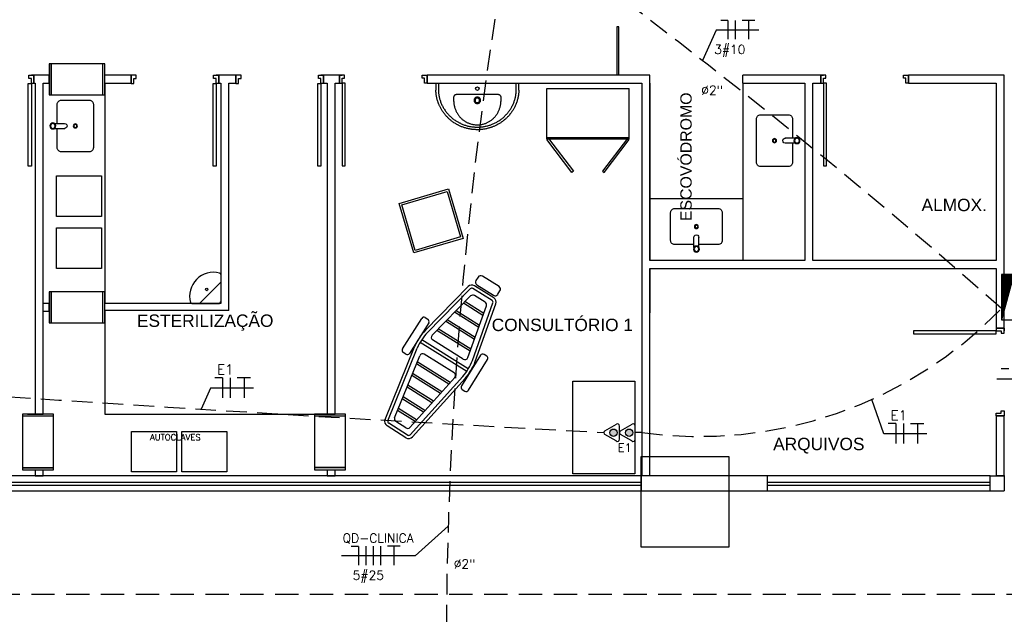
# Model space of a CAD drawing. Extents: x 40.7 to 91.7, y -250.8 to -221.5.
# Tile 5 of 15: x 60.6 to 70.2, y -243 to -237.3. Entities that reach past the tile are written whole.
import ezdxf
from ezdxf.enums import TextEntityAlignment as Align

# ---------------------------------------------------------------- set-up
doc = ezdxf.new("R2010")
doc.units = 0
doc.header["$MEASUREMENT"] = 0
doc.linetypes.add('HIDDEN', pattern=[0.375, 0.25, -0.125])
doc.layers.get('0').update_dxf_attribs({"linetype": 'CONTINUOUS'})
doc.layers.get('Defpoints').update_dxf_attribs({"linetype": 'CONTINUOUS'})
for name, color, linetype in [('CIRCUITOS', 2, 'CONTINUOUS'), ('LINHA', 40, 'CONTINUOUS'), ('paredes1', 8, 'CONTINUOUS'), ('QUADRO_DE_CIRCUITOS', 1, 'CONTINUOUS'), ('TEXTO', 4, 'CONTINUOUS'), ('textos1', 4, 'CONTINUOUS'), ('TOMADAS_ENERGIA', 1, 'CONTINUOUS'), ('TUB_ELETRICA', 5, 'CONTINUOUS')]:
    doc.layers.add(name, color=color, linetype=linetype)
doc.styles.add('ROMANS', font='romans')
doc.styles.add('Texto Cota', font='arial.ttf')

# ---------------------------------------------------------------- blocks, each defined once
blk = doc.blocks.new('PORTA 80CM')
at = {"layer": 'paredes1'}
for p, q in [((0.825, 0.95), (0.795, 0.95)), ((0.795, 0.95), (0.795, 0.15)), ((0.825, 0.15), (0.825, 0.95)), ((0, 0.15), (0, 0.07)), ((0, 0.15), (0.025, 0.15)), ((0, 0.07), (0, 0.15)), ((0.025, 0.15), (0.025, 0.1)), ((0.025, 0.1), (0.05, 0.1)), ((0.05, 0.1), (0.05, 0.07)), ((0.795, 0.15), (0.825, 0.15)), ((0.825, 0.1), (0.8, 0.1)), ((0.8, 0.1), (0.8, 0.07)), ((0.85, 0.15), (0.825, 0.15)), ((0.825, 0.15), (0.825, 0.1)), ((0.85, 0.15), (0.85, 0.07)), ((0.85, 0.07), (0.85, 0.15)), ((0.05, 0.07), (0, 0.07)), ((0.8, 0.07), (0.85, 0.07)), ((0.85, 0.07), (0.825, 0.07))]:
    blk.add_line(p, q, dxfattribs=at)
blk = doc.blocks.new('v bjhbjhgjhjh')
for p, q in [((0.0161, 0.0238), (0.1162, 0.0238)), ((0.1375, -0.0002), (0.1375, 0.0005)), ((-0.0005, -0.0238), (0.0005, -0.0238)), ((0.0161, -0.0238), (0.1138, -0.0238)), ((0.1138, -0.0236), (0.1138, -0.0238))]:
    blk.add_line(p, q)
for radius in [0.0287, 0.0238]:
    blk.add_circle((0, 0), radius)
blk.add_arc((0.1138, 0.0001), 0.0238, 269.95218, 95.88981)
blk = doc.blocks.new('xvhgfjykilugkhjnftg')
at = {"layer": 'paredes1'}
blk.add_lwpolyline([(-0.175, -0.0239), (-0.175, -0.21, 0.414214), (-0.135, -0.25), (0.135, -0.25, 0.414214), (0.175, -0.21), (0.175, 0.21, 0.414214), (0.135, 0.25), (-0.135, 0.25, 0.414214), (-0.175, 0.21), (-0.175, 0.0236)], format="xyb", dxfattribs=at)
for radius in [0.0196, 0.0146]:
    blk.add_circle((0, 0), radius, dxfattribs=at)
blk.add_blockref('v bjhbjhgjhjh', (-0.2177, -0.0001), dxfattribs=at)
blk = doc.blocks.new('Deca L.63')
for p, q in [((-0.4025, 0), (-0.3775, 0)), ((-0.4025, 0), (-0.4025, -0.0653)), ((-0.3775, 0), (-0.3775, -0.0645)), ((-0.3775, 0), (0.3775, 0)), ((0.3775, -0.0648), (0.3775, 0)), ((0.3775, 0), (0.4025, 0)), ((0.4025, -0.0653), (0.4025, 0)), ((-0.2304, -0.1382), (-0.2299, -0.1637)), ((0.1957, -0.1092), (-0.1957, -0.1092)), ((-0.0225, -0.1637), (-0.0225, -0.1639)), ((-0.0212, -0.1574), (-0.0213, -0.1578)), ((-0.01, -0.1449), (-0.0112, -0.1455)), ((0.0225, -0.1639), (0.0224, -0.1633)), ((0.2299, -0.1637), (0.2304, -0.1382))]:
    blk.add_line(p, q)
for points in [[(0.4025, -0.0653, 0), (0.4022, -0.0722, 0), (0.4019, -0.0791, 0), (0.4015, -0.086, 0), (0.4009, -0.0929, 0), (0.4001, -0.0998, 0), (0.3993, -0.1067, 0), (0.3981, -0.115, 0), (0.3967, -0.1234, 0), (0.3952, -0.1317, 0), (0.3934, -0.1399, 0), (0.3915, -0.1481, 0), (0.3894, -0.1564, 0), (0.3871, -0.1647, 0), (0.3846, -0.1728, 0), (0.3819, -0.1809, 0), (0.379, -0.189, 0), (0.3761, -0.1969, 0), (0.3729, -0.2047, 0), (0.3695, -0.2125, 0), (0.366, -0.2202, 0), (0.3623, -0.2279, 0), (0.3585, -0.2354, 0), (0.3555, -0.2411, 0), (0.3524, -0.2467, 0), (0.3492, -0.2523, 0), (0.3459, -0.2578, 0), (0.3426, -0.2631, 0), (0.3392, -0.2684, 0), (0.3357, -0.2737, 0), (0.3321, -0.2789, 0), (0.3269, -0.2862, 0), (0.3214, -0.2935, 0), (0.3158, -0.3006, 0), (0.31, -0.3076, 0), (0.3041, -0.3145, 0), (0.2979, -0.3212, 0), (0.293, -0.3264, 0), (0.2879, -0.3316, 0), (0.2828, -0.3367, 0), (0.2775, -0.3416, 0), (0.2722, -0.3465, 0), (0.2667, -0.3513, 0), (0.2612, -0.356, 0), (0.2556, -0.3606, 0), (0.25, -0.365, 0), (0.2442, -0.3694, 0), (0.2383, -0.3737, 0), (0.2324, -0.3779, 0), (0.2261, -0.3821, 0), (0.2198, -0.3862, 0), (0.2134, -0.3902, 0), (0.2068, -0.3941, 0), (0.2002, -0.3979, 0), (0.1936, -0.4016, 0), (0.187, -0.405, 0), (0.1805, -0.4083, 0), (0.1738, -0.4115, 0), (0.1671, -0.4145, 0), (0.1603, -0.4175, 0), (0.1535, -0.4203, 0), (0.1483, -0.4224, 0), (0.1431, -0.4243, 0), (0.1379, -0.4262, 0), (0.1326, -0.4281, 0), (0.1274, -0.4298, 0), (0.1222, -0.4315, 0), (0.1169, -0.4331, 0), (0.1116, -0.4346, 0), (0.1042, -0.4366, 0), (0.0967, -0.4385, 0), (0.0892, -0.4402, 0), (0.0816, -0.4418, 0), (0.074, -0.4433, 0), (0.0663, -0.4446, 0), (0.0586, -0.4458, 0), (0.0509, -0.4468, 0), (0.0432, -0.4477, 0), (0.0354, -0.4484, 0), (0.0276, -0.449, 0), (0.0198, -0.4495, 0), (0.0119, -0.4498, 0), (0.0041, -0.45, 0), (-0.0034, -0.45, 0), (-0.0109, -0.4499, 0), (-0.0184, -0.4496, 0), (-0.0259, -0.4492, 0), (-0.0335, -0.4487, 0), (-0.041, -0.448, 0), (-0.0466, -0.4474, 0), (-0.0523, -0.4467, 0), (-0.0579, -0.446, 0), (-0.0635, -0.4451, 0), (-0.0691, -0.4442, 0), (-0.0746, -0.4432, 0), (-0.0801, -0.4422, 0), (-0.0856, -0.441, 0), (-0.0933, -0.4393, 0), (-0.1009, -0.4375, 0), (-0.1086, -0.4354, 0), (-0.1162, -0.4333, 0), (-0.1238, -0.431, 0), (-0.1313, -0.4285, 0), (-0.1384, -0.426, 0), (-0.1455, -0.4234, 0), (-0.1525, -0.4207, 0), (-0.1595, -0.4178, 0), (-0.1664, -0.4148, 0), (-0.1732, -0.4117, 0), (-0.1784, -0.4093, 0), (-0.1835, -0.4067, 0), (-0.1885, -0.4042, 0), (-0.1936, -0.4015, 0), (-0.1985, -0.3988, 0), (-0.2034, -0.3961, 0), (-0.2082, -0.3932, 0), (-0.213, -0.3904, 0), (-0.2197, -0.3862, 0), (-0.2264, -0.3819, 0), (-0.2329, -0.3774, 0), (-0.2394, -0.3728, 0), (-0.2458, -0.3681, 0), (-0.2521, -0.3633, 0), (-0.2579, -0.3586, 0), (-0.2637, -0.3538, 0), (-0.2693, -0.3489, 0), (-0.2749, -0.3439, 0), (-0.2804, -0.3388, 0), (-0.2858, -0.3336, 0), (-0.2898, -0.3296, 0), (-0.2938, -0.3255, 0), (-0.2977, -0.3214, 0), (-0.3015, -0.3172, 0), (-0.3053, -0.3131, 0), (-0.3089, -0.3089, 0), (-0.3125, -0.3046, 0), (-0.316, -0.3003, 0), (-0.3209, -0.2941, 0), (-0.3257, -0.2878, 0), (-0.3303, -0.2814, 0), (-0.3349, -0.2749, 0), (-0.3393, -0.2683, 0), (-0.3435, -0.2616, 0), (-0.3473, -0.2554, 0), (-0.351, -0.2491, 0), (-0.3545, -0.2428, 0), (-0.358, -0.2364, 0), (-0.3613, -0.2299, 0), (-0.3645, -0.2234, 0), (-0.3668, -0.2184, 0), (-0.3691, -0.2134, 0), (-0.3713, -0.2084, 0), (-0.3735, -0.2033, 0), (-0.3755, -0.1983, 0), (-0.3775, -0.1933, 0), (-0.3794, -0.1882, 0), (-0.3812, -0.1831, 0), (-0.3837, -0.1759, 0), (-0.386, -0.1686, 0), (-0.3882, -0.1613, 0), (-0.3902, -0.154, 0), (-0.3921, -0.1465, 0), (-0.3938, -0.1391, 0), (-0.3951, -0.133, 0), (-0.3962, -0.127, 0), (-0.3972, -0.1209, 0), (-0.3981, -0.1148, 0), (-0.3989, -0.1086, 0), (-0.3996, -0.1025, 0), (-0.4005, -0.0932, 0), (-0.4012, -0.0839, 0), (-0.4019, -0.0746, 0), (-0.4025, -0.0653, 0)], [(-0.3775, -0.0645, 0), (-0.3769, -0.0732, 0), (-0.3763, -0.0818, 0), (-0.3756, -0.0905, 0), (-0.3748, -0.0992, 0), (-0.374, -0.1062, 0), (-0.3731, -0.1131, 0), (-0.372, -0.12, 0), (-0.3708, -0.1269, 0), (-0.3694, -0.1338, 0), (-0.3675, -0.1417, 0), (-0.3655, -0.1496, 0), (-0.3633, -0.1575, 0), (-0.3609, -0.1653, 0), (-0.3583, -0.173, 0), (-0.3555, -0.1806, 0), (-0.3526, -0.1882, 0), (-0.3495, -0.1958, 0), (-0.3463, -0.2033, 0), (-0.3429, -0.2107, 0), (-0.3391, -0.2184, 0), (-0.3352, -0.226, 0), (-0.331, -0.2336, 0), (-0.3267, -0.241, 0), (-0.3223, -0.2484, 0), (-0.3178, -0.2555, 0), (-0.3131, -0.2625, 0), (-0.3082, -0.2694, 0), (-0.3032, -0.2761, 0), (-0.298, -0.2828, 0), (-0.2935, -0.2883, 0), (-0.289, -0.2937, 0), (-0.2843, -0.299, 0), (-0.2796, -0.3041, 0), (-0.2748, -0.3092, 0), (-0.2699, -0.3142, 0), (-0.2635, -0.3204, 0), (-0.257, -0.3264, 0), (-0.2504, -0.3323, 0), (-0.2436, -0.338, 0), (-0.2366, -0.3436, 0), (-0.2299, -0.3488, 0), (-0.2231, -0.3538, 0), (-0.2161, -0.3586, 0), (-0.209, -0.3633, 0), (-0.2019, -0.3679, 0), (-0.1958, -0.3715, 0), (-0.1896, -0.3751, 0), (-0.1834, -0.3786, 0), (-0.1772, -0.3819, 0), (-0.171, -0.385, 0), (-0.1647, -0.3881, 0), (-0.1566, -0.3918, 0), (-0.1484, -0.3954, 0), (-0.1401, -0.3987, 0), (-0.1317, -0.4019, 0), (-0.1233, -0.4048, 0), (-0.1153, -0.4074, 0), (-0.1071, -0.4099, 0), (-0.099, -0.4121, 0), (-0.0908, -0.4142, 0), (-0.0825, -0.4161, 0), (-0.0755, -0.4176, 0), (-0.0685, -0.4189, 0), (-0.0615, -0.4201, 0), (-0.0546, -0.4212, 0), (-0.0476, -0.4221, 0), (-0.0407, -0.4229, 0), (-0.0318, -0.4237, 0), (-0.0229, -0.4244, 0), (-0.014, -0.4248, 0), (-0.0051, -0.425, 0), (0.0038, -0.425, 0), (0.0112, -0.4248, 0), (0.0185, -0.4245, 0), (0.0258, -0.4241, 0), (0.0331, -0.4236, 0), (0.0404, -0.4229, 0), (0.0477, -0.422, 0), (0.055, -0.421, 0), (0.0623, -0.4199, 0), (0.0705, -0.4185, 0), (0.0786, -0.4169, 0), (0.0868, -0.4151, 0), (0.0948, -0.4132, 0), (0.1029, -0.4111, 0), (0.1096, -0.4092, 0), (0.1163, -0.4071, 0), (0.1229, -0.405, 0), (0.1294, -0.4027, 0), (0.1358, -0.4004, 0), (0.1422, -0.3979, 0), (0.1503, -0.3946, 0), (0.1583, -0.3911, 0), (0.1662, -0.3874, 0), (0.174, -0.3836, 0), (0.1818, -0.3795, 0), (0.1889, -0.3756, 0), (0.1959, -0.3716, 0), (0.2029, -0.3673, 0), (0.2098, -0.363, 0), (0.2165, -0.3584, 0), (0.2232, -0.3538, 0), (0.2298, -0.349, 0), (0.2362, -0.344, 0), (0.2426, -0.3389, 0), (0.2488, -0.3337, 0), (0.2553, -0.3281, 0), (0.2616, -0.3223, 0), (0.2677, -0.3164, 0), (0.2737, -0.3104, 0), (0.2796, -0.3042, 0), (0.285, -0.2983, 0), (0.2902, -0.2923, 0), (0.2953, -0.2862, 0), (0.3002, -0.28, 0), (0.305, -0.2737, 0), (0.3097, -0.2673, 0), (0.3143, -0.2607, 0), (0.3187, -0.2541, 0), (0.323, -0.2473, 0), (0.3271, -0.2406, 0), (0.331, -0.2338, 0), (0.3347, -0.2269, 0), (0.3387, -0.2194, 0), (0.3424, -0.2117, 0), (0.346, -0.204, 0), (0.3494, -0.1962, 0), (0.3526, -0.1883, 0), (0.3556, -0.1804, 0), (0.3582, -0.1731, 0), (0.3606, -0.1657, 0), (0.3629, -0.1583, 0), (0.365, -0.1508, 0), (0.367, -0.1433, 0), (0.3687, -0.1358, 0), (0.3704, -0.1282, 0), (0.3718, -0.1206, 0), (0.3731, -0.113, 0), (0.3742, -0.1053, 0), (0.3752, -0.0972, 0), (0.376, -0.0891, 0), (0.3767, -0.081, 0), (0.3771, -0.0729, 0), (0.3775, -0.0648, 0)], [(-0.2141, -0.1133, 0), (-0.2141, -0.1133, 0), (-0.216, -0.1143, 0), (-0.2179, -0.1155, 0), (-0.2198, -0.1168, 0), (-0.2215, -0.1183, 0), (-0.2231, -0.1199, 0), (-0.2246, -0.1216, 0), (-0.2259, -0.1233, 0), (-0.2271, -0.1251, 0), (-0.2281, -0.127, 0), (-0.2287, -0.1285, 0), (-0.2292, -0.13, 0), (-0.2297, -0.1315, 0), (-0.23, -0.1331, 0), (-0.2303, -0.1348, 0), (-0.2304, -0.1365, 0), (-0.2304, -0.1382, 0), (-0.2304, -0.1382, 0)], [(-0.2299, -0.1637, 0), (-0.2299, -0.1637, 0), (-0.2297, -0.1713, 0), (-0.2292, -0.1788, 0), (-0.2285, -0.1863, 0), (-0.2277, -0.1938, 0), (-0.2266, -0.2013, 0), (-0.2253, -0.2087, 0), (-0.2238, -0.2163, 0), (-0.2221, -0.2238, 0), (-0.2201, -0.2313, 0), (-0.2184, -0.2369, 0), (-0.2167, -0.2425, 0), (-0.2148, -0.2481, 0), (-0.2128, -0.2536, 0), (-0.21, -0.2605, 0), (-0.207, -0.2674, 0), (-0.2038, -0.2742, 0), (-0.2004, -0.281, 0), (-0.1968, -0.2876, 0), (-0.193, -0.294, 0), (-0.1899, -0.299, 0), (-0.1867, -0.3038, 0), (-0.1833, -0.3086, 0), (-0.1799, -0.3133, 0), (-0.1763, -0.3179, 0), (-0.1726, -0.3225, 0), (-0.1687, -0.327, 0), (-0.1648, -0.3313, 0), (-0.1602, -0.3361, 0), (-0.1555, -0.3407, 0), (-0.1507, -0.3452, 0), (-0.1457, -0.3496, 0), (-0.1406, -0.3538, 0), (-0.1354, -0.3578, 0), (-0.1299, -0.3618, 0), (-0.1242, -0.3657, 0), (-0.1185, -0.3693, 0), (-0.1126, -0.3728, 0), (-0.1066, -0.3761, 0), (-0.1006, -0.3792, 0), (-0.0949, -0.3819, 0), (-0.0892, -0.3844, 0), (-0.0835, -0.3868, 0), (-0.0776, -0.3889, 0), (-0.0717, -0.391, 0)], [(-0.2136, -0.113, 0), (-0.2136, -0.113, 0), (-0.2138, -0.1132, 0), (-0.2139, -0.1132, 0), (-0.214, -0.1132, 0), (-0.2141, -0.1133, 0), (-0.2141, -0.1133, 0)], [(-0.1957, -0.1092, 0), (-0.1957, -0.1092, 0), (-0.1982, -0.1093, 0), (-0.2007, -0.1095, 0), (-0.2032, -0.1098, 0), (-0.2057, -0.1103, 0), (-0.2082, -0.1109, 0), (-0.2106, -0.1117, 0), (-0.2121, -0.1124, 0), (-0.2136, -0.113, 0), (-0.2136, -0.113, 0)], [(-0.0237, -0.1449, 0), (-0.0248, -0.1462, 0), (-0.0259, -0.1475, 0), (-0.0269, -0.1489, 0), (-0.0278, -0.1504, 0), (-0.0286, -0.1519, 0), (-0.0294, -0.1535, 0), (-0.0301, -0.1554, 0), (-0.0307, -0.1573, 0), (-0.0312, -0.1593, 0), (-0.0316, -0.1613, 0), (-0.0318, -0.1634, 0)], [(-0.0318, -0.164, 0), (-0.0318, -0.166, 0), (-0.0317, -0.168, 0), (-0.0315, -0.1699, 0), (-0.0311, -0.1719, 0), (-0.0306, -0.1738, 0), (-0.03, -0.1757, 0), (-0.0292, -0.1775, 0), (-0.0283, -0.1793, 0), (-0.0273, -0.181, 0), (-0.0262, -0.1827, 0), (-0.025, -0.1842, 0), (-0.0237, -0.1857, 0)], [(-0.0147, -0.1384, 0), (-0.0167, -0.1394, 0), (-0.0186, -0.1406, 0), (-0.0204, -0.1419, 0), (-0.0221, -0.1434, 0), (-0.0237, -0.1449, 0)], [(-0.0237, -0.1857, 0), (-0.022, -0.1874, 0), (-0.0203, -0.1889, 0), (-0.0183, -0.1903, 0), (-0.0164, -0.1915, 0), (-0.0143, -0.1926, 0)], [(0.001, -0.1348, 0), (-0.0014, -0.1348, 0), (-0.0039, -0.1351, 0), (-0.0063, -0.1355, 0), (-0.0087, -0.1361, 0), (-0.011, -0.1369, 0), (-0.0133, -0.1378, 0)], [(0.0133, -0.1378, 0), (0.011, -0.1369, 0), (0.0088, -0.1361, 0), (0.0064, -0.1355, 0), (0.0041, -0.1351, 0), (0.0017, -0.1348, 0)], [(0.0079, -0.1439, 0), (0.0086, -0.1442, 0), (0.0094, -0.1445, 0), (0.0101, -0.1448, 0), (0.0108, -0.1451, 0), (0.0115, -0.1455, 0), (0.0121, -0.1458, 0), (0.0126, -0.1461, 0), (0.0131, -0.1465, 0), (0.0134, -0.1467, 0), (0.0137, -0.147, 0), (0.0141, -0.1473, 0), (0.0145, -0.1476, 0), (0.0149, -0.1479, 0), (0.0153, -0.1483, 0), (0.0158, -0.1488, 0), (0.0164, -0.1494, 0), (0.0172, -0.1502, 0), (0.0179, -0.1511, 0), (0.0184, -0.1519, 0), (0.0189, -0.1526, 0), (0.0193, -0.1532, 0), (0.0196, -0.1537, 0)], [(0.0163, -0.1915, 0), (0.0184, -0.1902, 0), (0.0204, -0.1887, 0), (0.0223, -0.1871, 0), (0.0241, -0.1853, 0), (0.0256, -0.1834, 0), (0.0271, -0.1814, 0)], [(0.0272, -0.1494, 0), (0.0262, -0.1479, 0), (0.0251, -0.1465, 0), (0.0239, -0.1451, 0), (0.0226, -0.1439, 0), (0.0208, -0.1423, 0), (0.0188, -0.1408, 0), (0.0168, -0.1395, 0)], [(0.0196, -0.1537, 0), (0.0195, -0.1537, 0), (0.0195, -0.1538, 0), (0.0195, -0.1538, 0)], [(0.0271, -0.1814, 0), (0.0282, -0.1794, 0), (0.0293, -0.1774, 0), (0.0301, -0.1752, 0), (0.0308, -0.173, 0), (0.0313, -0.1708, 0), (0.0317, -0.1685, 0), (0.0318, -0.1663, 0), (0.0318, -0.164, 0)], [(0.0318, -0.1634, 0), (0.0315, -0.1609, 0), (0.0311, -0.1585, 0), (0.0304, -0.1561, 0), (0.0299, -0.1547, 0), (0.0293, -0.1533, 0), (0.0287, -0.152, 0), (0.0279, -0.1507, 0), (0.0272, -0.1494, 0)], [(0.0718, -0.3909, 0), (0.0753, -0.3898, 0), (0.0788, -0.3885, 0), (0.0849, -0.3862, 0), (0.0909, -0.3837, 0), (0.0968, -0.381, 0), (0.1026, -0.3782, 0), (0.1084, -0.3752, 0), (0.114, -0.372, 0), (0.1198, -0.3685, 0), (0.1254, -0.3649, 0), (0.1309, -0.3611, 0), (0.1363, -0.3571, 0), (0.1416, -0.353, 0), (0.1467, -0.3487, 0), (0.1513, -0.3447, 0), (0.1557, -0.3405, 0), (0.1601, -0.3362, 0), (0.1643, -0.3318, 0), (0.1684, -0.3273, 0), (0.1724, -0.3227, 0), (0.1763, -0.3179, 0), (0.1802, -0.3129, 0), (0.1838, -0.3079, 0), (0.1874, -0.3027, 0), (0.1908, -0.2975, 0), (0.1941, -0.2922, 0), (0.1973, -0.2866, 0), (0.2004, -0.281, 0), (0.2033, -0.2753, 0), (0.206, -0.2696, 0), (0.2086, -0.2637, 0), (0.2111, -0.2578, 0), (0.2135, -0.2517, 0), (0.2157, -0.2455, 0), (0.2177, -0.2393, 0), (0.2196, -0.233, 0), (0.2213, -0.2267, 0), (0.2229, -0.2203, 0), (0.2243, -0.2142, 0), (0.2255, -0.208, 0), (0.2265, -0.2018, 0), (0.2274, -0.1956, 0), (0.2284, -0.1877, 0), (0.2291, -0.1797, 0), (0.2296, -0.1717, 0), (0.2299, -0.1637, 0), (0.2299, -0.1637, 0)], [(0.2136, -0.113, 0), (0.2136, -0.113, 0), (0.2131, -0.1128, 0), (0.2108, -0.1118, 0), (0.2084, -0.111, 0), (0.206, -0.1104, 0), (0.2036, -0.1098, 0), (0.2011, -0.1095, 0), (0.1984, -0.1093, 0), (0.1957, -0.1092, 0), (0.1957, -0.1092, 0)], [(0.2141, -0.1133, 0), (0.2141, -0.1133, 0), (0.214, -0.1132, 0), (0.2139, -0.1132, 0), (0.2138, -0.1132, 0), (0.2136, -0.113, 0), (0.2136, -0.113, 0)], [(0.2304, -0.1382, 0), (0.2304, -0.1382, 0), (0.2304, -0.1364, 0), (0.2302, -0.1346, 0), (0.23, -0.1328, 0), (0.2296, -0.131, 0), (0.229, -0.1293, 0), (0.2285, -0.1279, 0), (0.2279, -0.1266, 0), (0.2272, -0.1253, 0), (0.226, -0.1233, 0), (0.2246, -0.1215, 0), (0.2231, -0.1198, 0), (0.2214, -0.1182, 0), (0.2195, -0.1166, 0), (0.2175, -0.1152, 0), (0.2158, -0.1142, 0), (0.2141, -0.1133, 0), (0.2141, -0.1133, 0)], [(-0.0143, -0.1926, 0), (-0.0118, -0.1936, 0), (-0.0093, -0.1945, 0), (-0.0068, -0.1951, 0), (-0.0042, -0.1956, 0), (-0.0015, -0.1958, 0), (0.0011, -0.1958, 0), (0.0038, -0.1956, 0), (0.0064, -0.1952, 0), (0.009, -0.1946, 0), (0.0115, -0.1938, 0), (0.014, -0.1927, 0), (0.0163, -0.1915, 0)], [(-0.0717, -0.391, 0), (-0.0647, -0.3931, 0), (-0.0576, -0.3951, 0), (-0.0505, -0.3968, 0), (-0.0432, -0.3983, 0), (-0.0363, -0.3995, 0), (-0.0293, -0.4005, 0), (-0.0224, -0.4013, 0), (-0.0153, -0.4019, 0), (-0.0082, -0.4022, 0), (-0.0011, -0.4024, 0)], [(0.0013, -0.4024, 0), (0.0083, -0.4022, 0), (0.0154, -0.4019, 0), (0.0224, -0.4013, 0), (0.0295, -0.4005, 0), (0.0365, -0.3995, 0), (0.0435, -0.3982, 0), (0.0507, -0.3968, 0), (0.0577, -0.395, 0), (0.0648, -0.3931, 0), (0.0718, -0.3909, 0)]]:
    blk.add_polyline3d(points)
blk.add_circle((0, -0.052), 0.0175)
for centre, radius, start, end in [((-0.0001, -0.1654), 0.0317, 176.39585, 177.40238), ((0, -0.165), 0.0225, 161.44709, 176.57617), ((0, -0.165), 0.0225, 177.11209, 187.77768), ((0, -0.165), 0.0225, 187.77768, 198.6829), ((0, -0.165), 0.0225, 198.6829, 217.46398), ((0, -0.165), 0.0225, 139.67968, 160.15715), ((0, -0.165), 0.0225, 217.46398, 221.22427), ((0, -0.165), 0.0225, 126.28066, 139.67968), ((0, -0.165), 0.0225, 221.22429, 245.80218), ((-0.0016, -0.1657), 0.0303, 112.73829, 115.61362), ((0, -0.165), 0.0225, 119.78046, 126.28066), ((0, -0.165), 0.0225, 86.77582, 116.48667), ((0, -0.165), 0.0225, 245.80218, 262.18383), ((0, -0.165), 0.0225, 262.18383, 318.88526), ((-0.0001, -0.165), 0.0302, 86.61223, 87.84345), ((0, -0.165), 0.0225, 69.37917, 86.77582), ((0.0014, -0.1659), 0.0305, 59.83778, 67.20422), ((0, -0.165), 0.0225, 318.88526, 323.26317), ((0, -0.165), 0.0225, 323.26317, 328.69269), ((0, -0.165), 0.0225, 328.69269, 2.88778), ((0, -0.165), 0.0225, 4.38427, 29.8735), ((0.0001, -0.1654), 0.0317, 2.59826, 3.60603), ((0, -0.1577), 0.2447, 269.7412, 270.29621)]:
    blk.add_arc(centre, radius, start, end)
blk = doc.blocks.new('LAVATORIO DE CANTO DECA')
at = {"layer": 'paredes1'}
for p, q in [((0.1473, 0.2051), (-0.0578, 0)), ((0.1473, 0.2796), (0.1473, 0.015)), ((-0.1323, 0), (0.1323, 0))]:
    blk.add_line(p, q, dxfattribs=at)
blk.add_circle((0.0118, 0.1355), 0.0125, dxfattribs=at)
for centre, radius, start, end in [((0.0782, 0.0692), 0.2322, 75.56431, 195.0856), ((0.1323, 0.2796), 0.015, 0, 75.20526), ((-0.1323, 0.015), 0.015, 194.79474, 270), ((0.1323, 0.015), 0.015, 270, 360)]:
    blk.add_arc(centre, radius, start, end, dxfattribs=at)
blk = doc.blocks.new('AREA')
at = {"style": 'Texto Cota'}
for tag, p in [('AREAS:COMODO', (0, 1.75)), ('AREAS:VALOR', (0, -1.25))]:
    blk.add_attdef(tag, text='', height=2, dxfattribs=at).set_placement(p, align=Align.MIDDLE_CENTER)
blk = doc.blocks.new('T_INF_BAI_02')
h = blk.add_hatch(color=256)
h.paths.add_polyline_path([(0.71, 5.52, 1), (-0.72, 5.52, 1)])
h.paths.add_polyline_path([(0.71, 2.48, 1), (-0.72, 2.48, 1)])
for p, q in [((-1.62, 4.99), (-0.35, 7.18)), ((0.35, 7.18), (1.63, 4.96)), ((-1.62, 1.95), (-0.35, 4.14)), ((-1.3, 4.36), (1.28, 4.36)), ((0.35, 4.14), (1.63, 1.92)), ((-1.3, 1.32), (1.28, 1.32)), ((0, 0), (0, 1.32))]:
    blk.add_line(p, q)
for centre in [(-0.01, 5.52), (-0.01, 2.48)]:
    blk.add_circle(centre, 0.712)
for centre, start, end in [((0, 7.01), 26.0479, 153.9521), ((-1.3, 4.75), 143.1332, 270.777), ((0, 3.97), 26.0479, 153.9521), ((1.3, 4.75), 267.1811, 32.5689), ((-1.3, 1.71), 143.1332, 270.777), ((1.3, 1.71), 267.1811, 32.5689)]:
    blk.add_arc(centre, 0.393, start, end)
at = {"style": 'ROMANS', "flags": 8}
for tag, p in [('020', (-5.03, 2.2)), ('001', (3.56, 2.23))]:
    blk.add_attdef(tag, text='', height=1.6, dxfattribs=at).set_placement(p, align=Align.MIDDLE_CENTER)
blk = doc.blocks.new('*X1')
at = {"color": 0, "linetype": 'Continuous'}
for p, q in [((0.12, 0), (0.12, 2.97)), ((0.25, 0), (0.25, 2.93)), ((0.37, 0), (0.37, 2.9)), ((0.5, 0), (0.5, 2.86)), ((0.62, 0), (0.62, 2.83)), ((0.75, 0), (0.75, 2.8)), ((0.87, 0), (0.87, 2.76)), ((1, 0), (1, 2.73)), ((1.12, 0), (1.12, 2.69)), ((1.25, 0), (1.25, 2.66)), ((1.37, 0), (1.37, 2.62)), ((1.5, 0), (1.5, 2.59)), ((1.62, 0), (1.62, 2.56)), ((1.75, 0), (1.75, 2.52)), ((1.87, 0), (1.87, 2.49)), ((2, 0), (2, 2.45)), ((2.12, 0), (2.12, 2.42)), ((2.25, 0), (2.25, 2.39)), ((2.37, 0), (2.37, 2.35)), ((2.5, 0), (2.5, 2.32)), ((2.62, 0), (2.62, 2.28)), ((2.75, 0), (2.75, 2.25)), ((2.87, 0), (2.87, 2.22)), ((3, 0), (3, 2.18)), ((3.12, 0), (3.12, 2.15)), ((3.25, 0), (3.25, 2.11)), ((3.37, 0), (3.37, 2.08)), ((3.5, 0), (3.5, 2.05)), ((3.62, 0), (3.62, 2.01)), ((3.75, 0), (3.75, 1.98)), ((3.87, 0), (3.87, 1.94)), ((4, 0), (4, 1.91)), ((4.12, 0), (4.12, 1.87)), ((4.25, 0), (4.25, 1.84)), ((4.37, 0), (4.37, 1.81)), ((4.5, 0), (4.5, 1.77)), ((4.62, 0), (4.62, 1.74)), ((4.75, 0), (4.75, 1.7)), ((4.87, 0), (4.87, 1.67)), ((5, 0), (5, 1.64)), ((5.12, 0), (5.12, 1.6)), ((5.25, 0), (5.25, 1.57)), ((5.37, 0), (5.37, 1.53)), ((5.5, 0), (5.5, 1.5)), ((5.62, 0), (5.62, 1.47)), ((5.75, 0), (5.75, 1.43)), ((5.87, 0), (5.87, 1.4)), ((6, 0), (6, 1.36)), ((6.12, 0), (6.12, 1.33)), ((6.25, 0), (6.25, 1.3)), ((6.37, 0), (6.37, 1.26)), ((6.5, 0), (6.5, 1.23)), ((6.62, 0), (6.62, 1.19)), ((6.75, 0), (6.75, 1.16)), ((6.87, 0), (6.87, 1.12)), ((7, 0), (7, 1.09)), ((7.12, 0), (7.12, 1.06)), ((7.25, 0), (7.25, 1.02)), ((7.37, 0), (7.37, 0.99)), ((7.5, 0), (7.5, 0.95)), ((7.62, 0), (7.62, 0.92)), ((7.75, 0), (7.75, 0.89)), ((7.87, 0), (7.87, 0.85)), ((8, 0), (8, 0.82)), ((8.12, 0), (8.12, 0.78)), ((8.25, 0), (8.25, 0.75)), ((8.37, 0), (8.37, 0.72)), ((8.5, 0), (8.5, 0.68)), ((8.62, 0), (8.62, 0.65)), ((8.75, 0), (8.75, 0.61)), ((8.87, 0), (8.87, 0.58)), ((9, 0), (9, 0.55)), ((9.12, 0), (9.12, 0.51)), ((9.25, 0), (9.25, 0.48)), ((9.37, 0), (9.37, 0.44)), ((9.5, 0), (9.5, 0.41)), ((9.62, 0), (9.62, 0.37)), ((9.75, 0), (9.75, 0.34)), ((9.87, 0), (9.87, 0.31)), ((10, 0), (10, 0.27)), ((10.12, 0), (10.12, 0.24)), ((10.25, 0), (10.25, 0.2)), ((10.38, 0), (10.38, 0.17)), ((10.5, 0), (10.5, 0.14)), ((10.62, 0), (10.62, 0.1)), ((10.75, 0), (10.75, 0.07)), ((10.88, 0), (10.88, 0.03))]:
    blk.add_line(p, q, dxfattribs=at)
blk = doc.blocks.new('QDC01')
at = {"linetype": 'Continuous'}
for p, q in [((5.47, 1.53), (-5.53, 1.53)), ((-5.53, 1.53), (-5.53, -1.47)), ((-5.53, 1.53), (5.47, -1.47)), ((5.47, -1.47), (5.47, 1.53)), ((-5.53, -1.47), (5.47, -1.47))]:
    blk.add_line(p, q, dxfattribs=at)
blk.add_blockref('*X1', (-5.53, -1.47), dxfattribs=at)
at = {"linetype": 'Continuous', "style": 'ROMANS', "flags": 8}
blk.add_attdef('002', text='', height=1.6, dxfattribs=at).set_placement((-0.27, 3.23), align=Align.MIDDLE_CENTER)
blk.add_attdef('020', text='', height=1.6, dxfattribs=at).set_placement((-0.03, -2.9), align=Align.MIDDLE_RIGHT)

msp = doc.modelspace()

# ---------------------------------------------------------------- linework, layer by layer
at = {"layer": 'CIRCUITOS'}
for p, q in [((67.479, -237.2724), (67.4097, -237.2724)), ((67.479, -237.2724), (67.479, -237.4557)), ((67.479, -237.2724), (67.479, -237.4557)), ((67.55, -237.2724), (67.55, -237.4557)), ((67.6158, -237.2707), (67.7387, -237.2707)), ((67.6798, -237.2707), (67.6798, -237.4557)), ((70.2012, -240.6501), (70.1284, -240.6501)), ((62.5805, -240.7371), (62.5078, -240.7371)), ((62.5805, -240.7371), (62.5805, -240.9296)), ((62.655, -240.7371), (62.655, -240.9296)), ((62.7239, -240.7353), (62.853, -240.7353)), ((62.7912, -240.7353), (62.7912, -240.9296)), ((69.1062, -241.1814), (69.0335, -241.1814)), ((69.1062, -241.1814), (69.1062, -241.3739)), ((69.1808, -241.1814), (69.1808, -241.3739)), ((69.2497, -241.1796), (69.3787, -241.1796)), ((69.3169, -241.1796), (69.3169, -241.3739)), ((63.8981, -242.371), (63.8289, -242.371)), ((63.8981, -242.371), (63.8981, -242.5543)), ((63.9718, -242.3687), (63.9718, -242.5519)), ((64.0428, -242.3687), (64.0428, -242.5519)), ((64.1138, -242.3687), (64.1138, -242.5519)), ((64.1796, -242.3669), (64.3025, -242.3669)), ((64.2436, -242.3669), (64.2436, -242.5519))]:
    msp.add_line(p, q, dxfattribs=at)
at = {"layer": 'Defpoints'}
msp.add_line((60.6928, -241.088), (60.8428, -241.088), dxfattribs=at)
at = {"layer": 'LINHA'}
for p, q in [((67.364, -237.3664), (67.2328, -237.6622)), ((67.7792, -237.3664), (67.364, -237.3664)), ((70.5026, -240.7488), (70.0862, -240.7488)), ((62.4655, -240.8358), (62.3764, -241.0411)), ((62.8819, -240.8358), (62.4655, -240.8358)), ((68.9912, -241.2802), (68.8722, -240.9472)), ((69.4077, -241.2802), (68.9912, -241.2802)), ((64.4496, -242.4627), (64.7683, -242.1759)), ((64.4496, -242.4627), (63.7362, -242.4627))]:
    msp.add_line(p, q, dxfattribs=at)
at = {"layer": 'paredes1'}
for p, q in [((66.4014, -237.3342), (66.4014, -237.8041)), ((66.4208, -237.3342), (66.4014, -237.3342)), ((66.4208, -237.3342), (66.4014, -237.3342)), ((66.4208, -237.8041), (66.4208, -237.3342)), ((60.9228, -237.9929), (60.9228, -237.6929)), ((60.9228, -237.6929), (60.9228, -237.9929)), ((61.4228, -237.9929), (61.4228, -237.6929)), ((60.9028, -237.8041), (60.7546, -237.8041)), ((60.7546, -237.8041), (60.7546, -237.8818)), ((60.9028, -237.8818), (60.9028, -237.8041)), ((61.6961, -237.8041), (61.4428, -237.8041)), ((61.4428, -237.8818), (61.4428, -237.8041)), ((61.6961, -237.8041), (61.6961, -237.8818)), ((62.7112, -237.8041), (62.5461, -237.8041)), ((62.5461, -237.8041), (62.5461, -237.8818)), ((62.7112, -237.8041), (62.7112, -237.8818)), ((63.7155, -237.8041), (63.5612, -237.8041)), ((63.5612, -237.8041), (63.5612, -237.8818)), ((63.7155, -237.8041), (63.7155, -237.8818)), ((66.724, -237.8041), (64.5655, -237.8041)), ((64.5655, -237.8041), (64.5655, -237.8818)), ((66.724, -239.6005), (66.724, -237.8041)), ((68.3792, -237.8041), (67.624, -237.8041)), ((67.624, -237.8818), (67.624, -237.8041)), ((68.3792, -237.8818), (68.3792, -237.8041)), ((69.272, -237.8041), (69.2292, -237.8041)), ((69.2292, -237.8818), (69.2292, -237.8041)), ((70.1574, -237.8041), (69.272, -237.8041)), ((70.1574, -240.2557), (70.1574, -237.8041)), ((60.7546, -237.8818), (60.7652, -237.8818)), ((60.7652, -237.8818), (60.7652, -241.088)), ((60.8428, -237.8818), (60.9028, -237.8818)), ((60.8428, -241.088), (60.8428, -237.8818)), ((61.4428, -237.8818), (61.6961, -237.8818)), ((61.4428, -237.8818), (61.4428, -240.0155)), ((62.5461, -237.8818), (62.5642, -237.8818)), ((62.5642, -237.8818), (62.5642, -240.0155)), ((62.6419, -237.8818), (62.7112, -237.8818)), ((62.6419, -240.0855), (62.6419, -237.8818)), ((63.5612, -237.8818), (63.5949, -237.8818)), ((63.5949, -237.8818), (63.5949, -238.7699)), ((63.6726, -237.8818), (63.7155, -237.8818)), ((63.6726, -240.0217), (63.6726, -237.8818)), ((64.5655, -237.8818), (66.6464, -237.8818)), ((66.6464, -237.8818), (66.6464, -241.6882)), ((66.724, -237.8818), (66.724, -239.6005)), ((67.624, -237.8818), (68.224, -237.8818)), ((67.624, -237.8818), (67.624, -239.6005)), ((68.224, -237.8818), (68.224, -239.6005)), ((68.3017, -239.6005), (68.3017, -237.8818)), ((68.3017, -237.8818), (68.3792, -237.8818)), ((69.2292, -237.8818), (70.0797, -237.8818)), ((70.0797, -237.8818), (70.0797, -239.6005)), ((63.5949, -238.7699), (63.5949, -241.0878)), ((67.624, -239.0005), (66.724, -239.0005)), ((63.6726, -241.0878), (63.6726, -239.5699)), ((68.224, -239.6005), (66.724, -239.6005)), ((70.0797, -239.6005), (68.3017, -239.6005)), ((65.2612, -239.8525), (65.1002, -239.7516)), ((66.724, -241.6882), (66.724, -239.6782)), ((66.724, -239.6782), (66.724, -240.1069)), ((66.724, -239.6782), (70.0797, -239.6782)), ((70.0797, -239.6782), (70.0797, -240.2557)), ((64.5478, -240.2755), (64.9617, -239.8529)), ((65.21, -239.962), (65.024, -239.8455)), ((65.0588, -239.7611), (65.0376, -239.795)), ((65.0471, -239.8364), (65.2081, -239.9372)), ((60.9228, -240.2043), (60.9228, -239.9043)), ((60.9228, -239.9043), (60.9228, -240.2043)), ((61.4228, -240.2043), (61.4228, -239.9043)), ((64.5692, -240.2965), (64.9831, -239.8739)), ((64.6126, -240.3237), (64.9851, -239.9434)), ((65.1941, -239.9874), (65.008, -239.8709)), ((65.1267, -240.0042), (65.0224, -239.9389)), ((65.2495, -239.9277), (65.2707, -239.8938)), ((60.9028, -240.0155), (60.8428, -240.0155)), ((60.9028, -240.0155), (60.8428, -240.0155)), ((60.9028, -240.0855), (60.9028, -240.0155)), ((62.5642, -240.0155), (61.4428, -240.0155)), ((62.5642, -240.0155), (61.4428, -240.0155)), ((61.4428, -240.0855), (61.4428, -240.0155)), ((65.1057, -240.1327), (64.916, -240.0139)), ((65.1145, -240.1146), (64.9284, -239.9981)), ((64.9595, -240.5409), (65.139, -240.0397)), ((65.0029, -240.5681), (65.2023, -240.0111)), ((65.0311, -240.5782), (65.2306, -240.0212)), ((60.9028, -240.0955), (60.8428, -240.0955)), ((61.4428, -240.0855), (61.4428, -241.0882)), ((62.6419, -240.0855), (61.4428, -240.0855)), ((62.6419, -240.0855), (61.4428, -240.0855)), ((65.0643, -240.2483), (64.8301, -240.1016)), ((65.0712, -240.229), (64.8444, -240.087)), ((64.3261, -240.4573), (64.5118, -240.1606)), ((64.5796, -240.2031), (64.3939, -240.4997)), ((64.5463, -240.1527), (64.5717, -240.1686)), ((65.0229, -240.364), (64.7441, -240.1894)), ((65.0298, -240.3447), (64.7584, -240.1748)), ((64.9815, -240.4796), (64.6581, -240.2772)), ((64.9884, -240.4603), (64.6725, -240.2625)), ((70.0797, -240.2557), (70.1574, -240.2557)), ((64.9479, -240.6763), (64.4959, -240.3933)), ((64.9638, -240.6508), (64.5118, -240.3678)), ((64.9154, -240.5562), (64.6181, -240.3701)), ((64.1565, -241.1414), (64.4416, -240.4377)), ((64.1843, -241.1526), (64.4694, -240.4489)), ((64.3594, -240.5076), (64.334, -240.4917)), ((64.8264, -240.6893), (64.5373, -240.5082)), ((65.0824, -240.5179), (64.8967, -240.8145)), ((65.1423, -240.5259), (65.1169, -240.51)), ((64.2495, -241.1247), (64.4935, -240.5224)), ((64.7751, -240.7987), (64.4612, -240.6022)), ((64.7887, -240.7836), (64.4688, -240.5834)), ((64.9645, -240.857), (65.1502, -240.5604)), ((64.707, -240.8741), (64.4231, -240.6963)), ((64.3974, -241.2173), (64.8327, -240.7348)), ((64.4008, -241.2882), (64.9094, -240.7244)), ((64.6934, -240.8892), (64.4155, -240.7151)), ((64.4231, -241.3083), (64.9317, -240.7445)), ((64.6118, -240.9797), (64.3697, -240.8281)), ((64.6254, -240.9646), (64.3773, -240.8093)), ((64.9046, -240.849), (64.93, -240.8649)), ((64.5302, -241.0702), (64.324, -240.941)), ((64.5438, -241.0551), (64.3316, -240.9222)), ((60.7652, -241.088), (60.8428, -241.088)), ((61.4428, -241.0882), (63.5949, -241.0882)), ((63.5949, -241.0878), (63.6726, -241.0878)), ((64.4486, -241.1606), (64.2782, -241.054)), ((64.4622, -241.1456), (64.2858, -241.0351)), ((60.9428, -241.108), (60.6428, -241.108)), ((63.7726, -241.1078), (63.4726, -241.1078)), ((64.3754, -241.2918), (64.1922, -241.1771)), ((64.3592, -241.2227), (64.2614, -241.1614)), ((70.0797, -241.1057), (70.0797, -241.6882)), ((70.0797, -241.1057), (70.1574, -241.1057)), ((70.1574, -241.6882), (70.1574, -241.1057)), ((64.3594, -241.3172), (64.1763, -241.2025)), ((60.9428, -241.608), (60.6428, -241.608)), ((60.6428, -241.608), (60.9428, -241.608)), ((60.7652, -241.628), (60.7652, -241.6882)), ((60.7652, -241.628), (60.8428, -241.628)), ((60.8428, -241.6882), (60.8428, -241.628)), ((63.7726, -241.6078), (63.4726, -241.6078)), ((63.4726, -241.6078), (63.7726, -241.6078)), ((63.5949, -241.6278), (63.5949, -241.6882)), ((63.5949, -241.6278), (63.6726, -241.6278)), ((63.6726, -241.6882), (63.6726, -241.6278)), ((66.7684, -241.6882), (57.7581, -241.6882)), ((57.7581, -241.7482), (66.6388, -241.7482)), ((60.7652, -241.6882), (60.8428, -241.6882)), ((63.5949, -241.6882), (63.6726, -241.6882)), ((67.8588, -241.6882), (66.6388, -241.6882)), ((66.6388, -241.6882), (66.6388, -241.8338)), ((70.0197, -241.6882), (67.8588, -241.6882)), ((67.8588, -241.6882), (67.8588, -241.8338)), ((67.8588, -241.7482), (70.0197, -241.7482)), ((70.0197, -241.6882), (70.1574, -241.6882)), ((70.0197, -241.8338), (70.0197, -241.6882)), ((70.1574, -241.6882), (70.0797, -241.6882)), ((70.1574, -241.6838), (70.1574, -241.8338)), ((57.7581, -241.7782), (66.6388, -241.7782)), ((57.7581, -241.8338), (66.7684, -241.8338)), ((66.6388, -241.8338), (67.8588, -241.8338)), ((67.8588, -241.7782), (70.0197, -241.7782)), ((67.8588, -241.8338), (70.0197, -241.8338)), ((70.0197, -241.8338), (70.1574, -241.8338)), ((67.4888, -242.3782), (66.6388, -242.3782))]:
    msp.add_line(p, q, dxfattribs=at)
at = {"layer": 'paredes1', "ltscale": 10}
for p, q in [((65.7234, -238.4218), (65.7234, -237.9318)), ((65.7234, -238.4218), (65.7234, -237.9318)), ((65.7234, -237.9318), (66.5234, -237.9318)), ((66.5234, -238.4218), (66.5234, -237.9318)), ((65.7234, -238.4078), (66.5234, -238.4078)), ((65.7234, -238.4218), (66.5234, -238.4218))]:
    msp.add_line(p, q, dxfattribs=at)
at = {"layer": 'paredes1', "linetype": 'HIDDEN', "ltscale": 0.9}
msp.add_line((56.0045, -242.8338), (78.3796, -242.8338), dxfattribs=at)
at = {"layer": 'paredes1'}
for points in [[(60.9028, -237.9929), (61.4428, -237.9929), (61.4428, -237.6929), (60.9028, -237.6929)], [(60.9745, -238.7796), (61.4102, -238.7796), (61.4102, -239.1721), (60.9745, -239.1721)], [(60.9745, -239.2837), (61.4102, -239.2837), (61.4102, -239.6763), (60.9745, -239.6763)], [(60.9028, -240.2043), (61.4428, -240.2043), (61.4428, -239.9043), (60.9028, -239.9043)], [(60.9428, -241.628), (60.9428, -241.088), (60.6428, -241.088), (60.6428, -241.628)], [(63.7726, -241.6278), (63.7726, -241.0878), (63.4726, -241.0878), (63.4726, -241.6278)], [(61.6992, -241.2574), (62.1349, -241.2574), (62.1349, -241.6499), (61.6992, -241.6499)], [(62.1875, -241.2574), (62.6232, -241.2574), (62.6232, -241.6499), (62.1875, -241.6499)], [(66.6388, -241.4982), (67.4888, -241.4982), (67.4888, -242.3782), (66.6388, -242.3782)]]:
    msp.add_lwpolyline(points, close=True, dxfattribs=at)
at = {"layer": 'paredes1', "ltscale": 10}
for points in [[(65.7254, -238.4278), (65.7414, -238.4158), (65.9822, -238.7351), (65.9663, -238.7472)], [(66.5214, -238.4278), (66.5054, -238.4158), (66.2646, -238.7351), (66.2806, -238.7472)]]:
    msp.add_lwpolyline(points, close=True, dxfattribs=at)
at = {"layer": 'paredes1', "elevation": 1.02}
for points in [[(64.7727, -238.9058), (64.9143, -239.3853), (64.4348, -239.5269), (64.2932, -239.0474)], [(64.7592, -238.9306), (64.8895, -239.3718), (64.4483, -239.502), (64.318, -239.0609)]]:
    msp.add_lwpolyline(points, close=True, dxfattribs=at)
at = {"layer": 'paredes1'}
msp.add_lwpolyline([(66.5766, -241.6673), (65.9766, -241.6673), (65.9766, -240.77), (66.5766, -240.77), (66.5766, -241.6673)], dxfattribs=at)
for centre, radius, start, end in [((65.0842, -239.7771), 0.03, 57.94677, 147.94677), ((64.9974, -239.8879), 0.05, 57.94677, 135.59486), ((65.063, -239.811), 0.03, 147.94677, 237.94677), ((65.2453, -239.8779), 0.03, 327.94677, 57.94677), ((64.9974, -239.8879), 0.02, 57.94677, 135.59486), ((65.0065, -239.9644), 0.03, 57.94677, 135.59486), ((65.2241, -239.9118), 0.03, 237.94677, 327.94677), ((65.1107, -240.0296), 0.03, 340.29868, 57.94677), ((65.1835, -240.0044), 0.02, 340.29868, 57.94677), ((65.1835, -240.0044), 0.05, 340.29868, 57.94677), ((64.533, -240.1739), 0.025, 57.94677, 147.94677), ((64.5584, -240.1898), 0.025, 327.94677, 57.94677), ((64.905, -240.6254), 0.5, 135.59486, 157.94677), ((64.905, -240.6254), 0.47, 135.59486, 157.94677), ((64.634, -240.3447), 0.03, 135.59486, 237.94677), ((64.3473, -240.4705), 0.025, 147.94677, 237.94677), ((64.3727, -240.4864), 0.025, 237.94677, 327.94677), ((64.5213, -240.5337), 0.03, 57.94677, 157.94677), ((65.1036, -240.5312), 0.025, 57.94677, 147.94677), ((64.5604, -240.4096), 0.47, 317.94677, 340.29868), ((64.9313, -240.5308), 0.03, 237.94677, 340.29868), ((64.5604, -240.4096), 0.5, 317.94677, 340.29868), ((65.129, -240.5471), 0.025, 327.94677, 57.94677), ((64.8104, -240.7147), 0.03, 317.94677, 57.94677), ((64.9179, -240.8278), 0.025, 147.94677, 237.94677), ((64.9433, -240.8437), 0.025, 237.94677, 327.94677), ((64.2028, -241.1601), 0.05, 157.94677, 237.94677), ((64.2028, -241.1601), 0.02, 157.94677, 237.94677), ((64.2773, -241.136), 0.03, 157.94677, 237.94677), ((64.3751, -241.1972), 0.03, 237.94677, 317.94677), ((64.386, -241.2748), 0.05, 237.94677, 317.94677), ((64.386, -241.2748), 0.02, 237.94677, 317.94677)]:
    msp.add_arc(centre, radius, start, end, dxfattribs=at)
at = {"layer": 'TUB_ELETRICA', "linetype": 'HIDDEN', "ltscale": 0.8}
for centre, radius, start, end in [((105.2468, -243.4159), 40.4975, 169.98577, 182.99921), ((28.1626, -287.7249), 63.5043, 48.634407, 53.961936), ((67.1993, -237.2261), 4.0799, 262.21063, 315.91922), ((92.048, 237.0071), 478.9681, 265.90309, 266.915619)]:
    msp.add_arc(centre, radius, start, end, dxfattribs=at)

# ---------------------------------------------------------------- block references
at = {"layer": 'paredes1', "xscale": -1}
for name, p, rotation in [('PORTA 80CM', (59.9046, -237.7341), 180), ('PORTA 80CM', (61.6961, -237.7341), 180), ('PORTA 80CM', (62.7112, -237.7341), 180), ('xvhgfjykilugkhjnftg', (61.1556, -238.2957), 180), ('xvhgfjykilugkhjnftg', (67.174, -239.271), 270)]:
    msp.add_blockref(name, p, dxfattribs=dict(at, rotation=rotation))
at = {"layer": 'paredes1', "ltscale": 10, "rotation": 180}
msp.add_blockref('PORTA 80CM', (64.5655, -237.7318), dxfattribs=at)
at = {"layer": 'paredes1'}
for p, rotation in [((69.2292, -237.7318), 180), ((70.2274, -241.1057), 90)]:
    msp.add_blockref('PORTA 80CM', p, dxfattribs=dict(at, rotation=rotation))
for name, p in [('Deca L.63', (65.0512, -237.8818)), ('LAVATORIO DE CANTO DECA', (62.4169, -240.0155))]:
    msp.add_blockref(name, p, dxfattribs=at)
at = {"layer": 'paredes1', "xscale": -1}
msp.add_blockref('xvhgfjykilugkhjnftg', (67.9305, -238.4381), dxfattribs=at)
at = {"layer": 'QUADRO_DE_CIRCUITOS'}
ref = msp.add_blockref('QDC01', (70.189, -239.9555), dxfattribs=dict(at, xscale=0.0399999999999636, yscale=0.0399999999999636, zscale=0.0399999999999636, rotation=270))
ref.add_attrib('002', 'QDE', dxfattribs={"layer": '0', "linetype": 'Continuous', "height": 0.09, "style": 'ROMANS', "flags": 8}).set_placement((70.5119, -239.9484), align=Align.MIDDLE_CENTER)
at = {"layer": 'textos1', "linetype": 'Continuous', "lineweight": -3}
ref = msp.add_blockref('AREA', (67.1781, -238.5944), dxfattribs=dict(at, xscale=0.0599999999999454, yscale=0.0599999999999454, zscale=0.0599999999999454, rotation=90))
ref.add_attrib('AREAS:COMODO', 'ESCOVÓDROMO', dxfattribs={"layer": '0', "height": 0.11, "rotation": 90, "style": 'Texto Cota'}).set_placement((67.0731, -238.5944), align=Align.MIDDLE_CENTER)
at = {"layer": 'textos1', "linetype": 'Continuous', "lineweight": -3, "xscale": 0.0599999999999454, "yscale": 0.0599999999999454, "zscale": 0.0599999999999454}
for p, values in [((69.6721, -239.1664), {'AREAS:COMODO': 'ALMOX.'}), ((62.4141, -240.2882), {'AREAS:COMODO': 'ESTERILIZAÇÃO'}), ((65.875, -240.3288), {'AREAS:COMODO': 'CONSULTÓRIO 1'}), ((68.3601, -241.4833), {'AREAS:COMODO': 'ARQUIVOS'})]:
    msp.add_blockref('AREA', p, dxfattribs=at).add_auto_attribs(values)
at = {"layer": 'TOMADAS_ENERGIA'}
ref = msp.add_blockref('T_INF_BAI_02', (66.6464, -241.2684), dxfattribs=dict(at, xscale=0.0500000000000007, yscale=0.0500000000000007, zscale=0.0500000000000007, rotation=90))
ref.add_attrib('001', 'E1', dxfattribs={"layer": '0', "height": 0.08, "style": 'ROMANS', "flags": 8}).set_placement((66.479, -241.4149), align=Align.MIDDLE_CENTER)

# ---------------------------------------------------------------- texts
at = {"layer": 'CIRCUITOS', "style": 'ROMANS'}
for s, height, p in [('  3#10', 0.0873, (67.2263, -237.598)), ('%%C2"', 0.0873, (67.221, -237.9935)), ('E1', 0.0945, (62.5301, -240.7033)), ('E1', 0.0945, (69.0558, -241.1476)), ('QD-CLINICA', 0.0873, (63.7453, -242.3345)), ('%%C2"', 0.0873, (64.822, -242.584)), ('  5#25', 0.0873, (63.7237, -242.6942))]:
    msp.add_text(s, height=height, dxfattribs=at).set_placement(p)
at = {"layer": 'TEXTO', "style": 'ROMANS'}
msp.add_text('AUTOCLAVES', height=0.06, dxfattribs=at).set_placement((61.8788, -241.3428))

doc.saveas('drawing.dxf')
